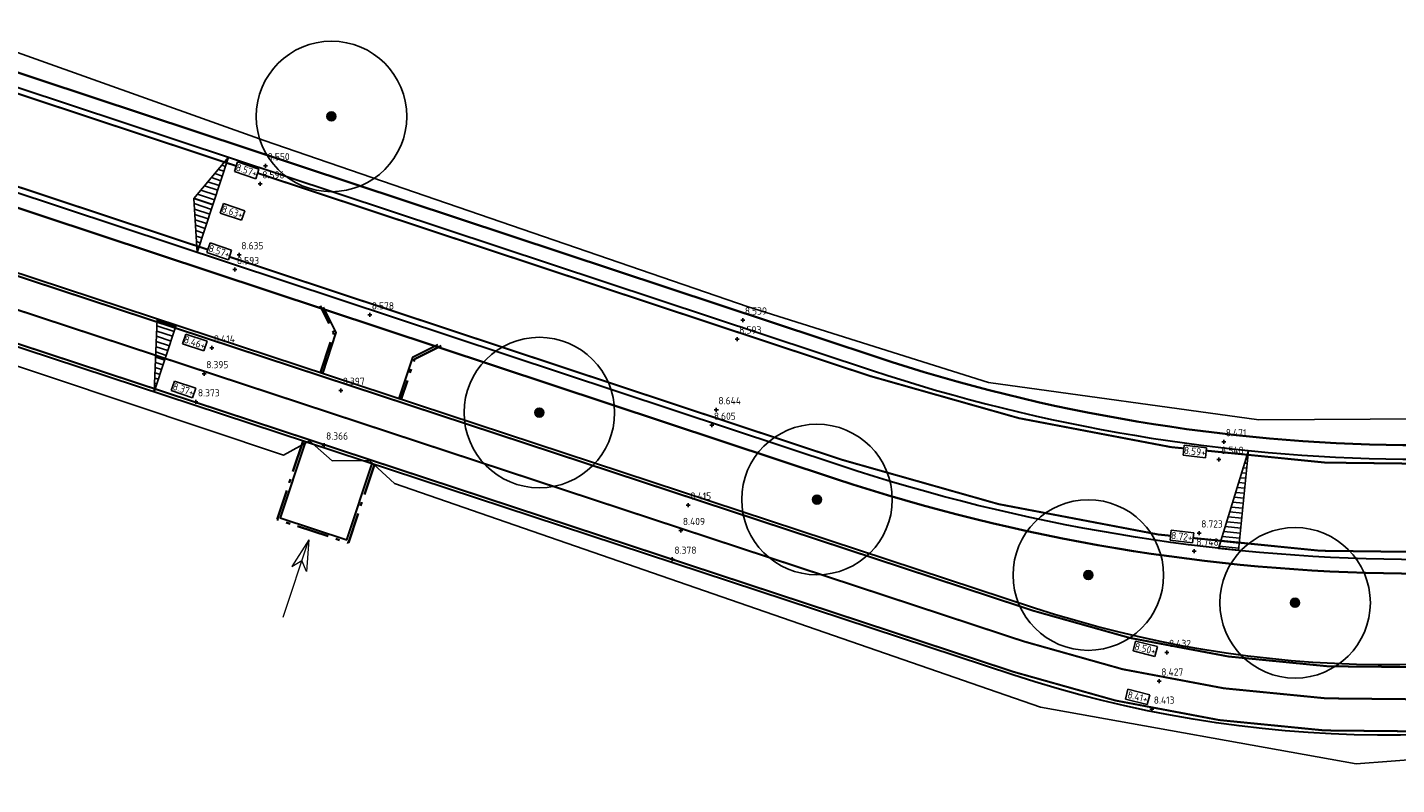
# Model space of a CAD drawing. Header units: metres. Extents: x 158962 to 159595, y 404132 to 404628.
# Tile 4 of 23: x 159099 to 159167, y 404317 to 404355. Entities that reach past the tile are written whole.
import ezdxf

# ---------------------------------------------------------------- set-up
doc = ezdxf.new("R2010")
doc.units = ezdxf.units.M
for name, pattern in [('VH-OPSLUITBAND_120X250', [26, 16, -4, 2, -4]), ('VW-1-3_STREEP', [4, 1, -3]), ('VW-30-270_STREEP', [3, 0.3, -2.7])]:
    doc.linetypes.add(name, pattern=pattern)
doc.layers.get('Defpoints').update_dxf_attribs({"color": 171})
for name, color, linetype, lineweight in [('B-WE-GR-BOOM-S (ingemeten)', 90, 'Continuous', 25), ('B-WE-OG-HOOGTEPUNT-S', 7, 'Continuous', 25), ('B-WE-OG-HOOGTEPUNT-T18', 10, 'Continuous', 18), ('B-WE-OG-TOPOGRAFIE_INRIT-G', 10, 'Continuous', 18), ('N-WE-GW-HOOGTE_AFWERKHOOGTE-T25', 7, 'Continuous', 25), ('N-WE-VH-HALFVERHARDING_GRASBETONSTEEN-G', 7, 'Continuous', 35), ('N-WE-VH-KANTOPSLUITING_OPSLUITBAND_120X250-G', 4, 'VH-OPSLUITBAND_120X250', 35), ('N-WE-VH-KANTVERHARDING-G', 7, 'Continuous', 30), ('N-WE-VW-MARKERING_LANGS_STREEP_13_010-G', 7, 'VW-1-3_STREEP', 13), ('N-WE-VW-MARKERING_LANGS_STREEP_30270_010-G', 7, 'VW-30-270_STREEP', 13), ('N-WE-VW-MARKERING_LANGS_STREEP_DOORGETROKKEN_010-G', 7, 'Continuous', 13)]:
    doc.layers.add(name, color=color, linetype=linetype, lineweight=lineweight)
doc.layers.add('Iv-a-afwateringsprofiel', color=5, linetype='Continuous')
doc.styles.add('NLCS-ISO', font='NLCS-ISO.TTF')
doc.styles.add('NLCS-ISO-M200-T18', font='NLCS-ISO.TTF', dxfattribs={"height": 0.36})

# ---------------------------------------------------------------- blocks, each defined once
blk = doc.blocks.new('inrit')
at = {"linetype": 'Continuous'}
for p, q in [((0, 0), (4.064, 0)), ((4.064, 0), (2.532, 0.38)), ((2.532, 0.38), (2.971, 0)), ((4.064, 0), (2.532, -0.38)), ((2.532, -0.38), (2.971, 0))]:
    blk.add_line(p, q, dxfattribs=at)
blk = doc.blocks.new('SGR-BOOM_01')
at = {"ltscale": 0.1}
h = blk.add_hatch(color=256, dxfattribs=at)
edge = h.paths.add_edge_path()
edge.add_arc((0, 0), 0.15, 0, 360)
for radius in [2.5, 0.045]:
    blk.add_circle((0, 0), radius)
blk.add_circle((0, 0), 0.15, dxfattribs=at)
blk = doc.blocks.new('SOG-HOOGTEPUNT-SO')
for p, q in [((-0.5, 0), (0.5, 0)), ((0, 0.5), (0, -0.5))]:
    blk.add_line(p, q)
blk = doc.blocks.new('*U732')
h = blk.add_hatch()
h.set_pattern_fill('AMO-BODEM_LEEM', color=256, scale=0.1, angle=135, pattern_type=2)
h.set_pattern_definition([(270, (0.5, -1.5295), (0.25, -6e-17), [])])
h.paths.add_polyline_path([(3.5, 0), (3.5, 1), (0, 0)])
blk.add_lwpolyline([(3.5, 0), (3.5, 1), (0, 0)], close=True)
blk = doc.blocks.new('*U733')
h = blk.add_hatch()
h.set_pattern_fill('AMO-BODEM_LEEM', color=256, scale=0.1, angle=135, pattern_type=2)
h.set_pattern_definition([(270, (-0.5, -0.5295), (0.25, -6e-17), [])])
h.paths.add_polyline_path([(2.5, 0), (2.5, 1), (0, 0)])
h = blk.add_hatch()
h.set_pattern_fill('AMO-BODEM_LEEM', color=256, scale=0.1, angle=135, pattern_type=2)
h.set_pattern_definition([(270, (-1.5, -0.5295), (0.25, -6e-17), [])])
h.paths.add_polyline_path([(2.5, 0), (2.5, 1), (5, 0)])
for points in [[(2.5, 0), (2.5, 1), (0, 0)], [(2.5, 0), (2.5, 1), (5, 0)]]:
    blk.add_lwpolyline(points, close=True)
blk = doc.blocks.new('*U735')
h = blk.add_hatch()
h.set_pattern_fill('AMO-BODEM_LEEM', color=256, scale=0.1, angle=135, pattern_type=2)
h.set_pattern_definition([(270, (2.00026, -1.5295), (0.25, -6e-17), [])])
h.paths.add_polyline_path([(5, 0), (5, -1), (0, 0)])
blk.add_lwpolyline([(5, 0), (5, -1), (0, 0)], close=True)

msp = doc.modelspace()

# ---------------------------------------------------------------- linework, layer by layer
at = {"layer": 'Defpoints'}
for points in [[(159248.339, 404359.528), (159225.968, 404349.52), (159198.846, 404340.747), (159176.864, 404335.734), (159160.241, 404335.642), (159146.778, 404337.508), (159134.796, 404341.271), (159110.677, 404349.558), (159070.667, 404363.84)], [(159076.753, 404345.557), (159111.635, 404333.884), (159112.937, 404334.592), (159114.065, 404333.599), (159115.931, 404333.613), (159117.179, 404332.466), (159149.358, 404321.323), (159165.086, 404318.511), (159179.046, 404319.565), (159183.549, 404318.802), (159183.469, 404317.98), (159184.623, 404317.468), (159187.602, 404318.383), (159188.261, 404318.78), (159187.876, 404319.767), (159186.742, 404319.884), (159186.784, 404321.53), (159189.352, 404323.652), (159199.065, 404326.163), (159225.699, 404334.506), (159237.733, 404338.537)]]:
    msp.add_lwpolyline(points, dxfattribs=at)
at = {"layer": 'N-WE-VH-HALFVERHARDING_GRASBETONSTEEN-G'}
for points in [[(159381.51, 404440.163), (159377.772, 404436.191, -0.085818), (159333.7, 404403.061), (159245.916, 404358.095, -0.044387), (159205.379, 404341.684), (159198.922, 404339.715), (159193.779, 404338.147, -0.155199), (159141.165, 404338.777), (159005.614, 404383.687, 0.100467), (158972.749, 404387.638, 0.100467)], [(159207.246, 404335.562), (159195.645, 404332.025, -0.155199), (159139.152, 404332.702), (159003.601, 404377.611, 0.093522), (158975.373, 404381.4, 0.093522)]]:
    msp.add_lwpolyline(points, format="xyb", dxfattribs=at)
at = {"layer": 'N-WE-VH-KANTOPSLUITING_OPSLUITBAND_120X250-G', "ltscale": 0.1, "flags": 128}
for points in [[(159113.482, 404337.991), (159114.143, 404339.987), (159113.477, 404341.314)], [(159119.495, 404339.32), (159118.168, 404338.654), (159117.509, 404336.664)], [(159112.619, 404334.591), (159111.323, 404330.68), (159114.875, 404329.509), (159116.171, 404333.42)]]:
    msp.add_lwpolyline(points, dxfattribs=at)
at = {"layer": 'N-WE-VH-KANTVERHARDING-G'}
for points in [[(159539.074, 404612.556, -0.024921), (159506.431, 404568.982), (159456.553, 404508.888, -0.018201), (159403.383, 404449.375), (159369.507, 404414.129, -0.104938), (159346.659, 404398.628), (159321.392, 404388.33, 0.0216), (159317.193, 404386.403), (159266.471, 404360.422, 0.071669), (159258.676, 404354.898, -0.073217), (159251.53, 404349.867), (159247.456, 404347.812, -0.042275), (159224.517, 404338.577), (159183.351, 404325.923, -0.155354), (159149.07, 404326.266), (159006.927, 404373.097, 0.085931), (158975.368, 404377.764)], [(158975.368, 404387.107, -0.003403), (158976.49, 404387.155, -0.089181), (159005.394, 404383.022), (159140.945, 404338.113, 0.155199), (159193.983, 404337.477), (159199.127, 404339.045), (159205.583, 404341.014, 0.044387), (159246.235, 404357.472), (159334.019, 404402.438, 0.085818), (159378.281, 404435.711), (159382.02, 404439.684)], [(159200.585, 404334.263), (159195.441, 404332.694, -0.155199), (159139.372, 404333.367), (159003.821, 404378.276, 0.093418), (158975.368, 404382.101, 0.093418)], [(159237.45, 404339.447, -0.021058), (159225.545, 404335.232), (159184.38, 404322.577, -0.155354), (159147.975, 404322.942), (159005.832, 404369.772, 0.086172), (158975.368, 404374.263, 0.086172)]]:
    msp.add_lwpolyline(points, format="xyb", dxfattribs=at)
for points in [[(159113.596, 404337.954), (159114.273, 404339.997), (159113.638, 404341.26)], [(159119.334, 404339.373), (159118.07, 404338.739), (159117.395, 404336.702)], [(159112.733, 404334.553), (159111.475, 404330.756), (159114.799, 404329.661), (159116.057, 404333.458)]]:
    msp.add_lwpolyline(points, dxfattribs=at)
at = {"layer": 'N-WE-VW-MARKERING_LANGS_STREEP_13_010-G', "const_width": 0.1, "flags": 128}
for points in [[(159533.891, 404612.556, -0.016765), (159513.763, 404585.567), (159490.316, 404556.232, -0.020167), (159397.723, 404449.515), (159385.442, 404436.463), (159381.704, 404432.49, -0.085818), (159336.162, 404398.254), (159248.378, 404353.289, -0.044258), (159207.079, 404336.557), (159195.354, 404332.981, -0.155199), (159139.467, 404333.651), (159003.916, 404378.561, 0.093367), (158975.368, 404382.401)], [(158975.368, 404386.807, -0.003449), (158976.501, 404386.855, -0.089181), (159005.299, 404382.737), (159140.85, 404337.828, 0.155199), (159194.07, 404337.19), (159205.754, 404340.753, 0.044299), (159246.372, 404357.205), (159334.156, 404402.171, 0.085818), (159378.5, 404435.505), (159382.238, 404439.478), (159394.519, 404452.53, 0.020167), (159486.879, 404558.98), (159510.326, 404588.314, 0.015225), (159528.521, 404612.556, 0.015225)]]:
    msp.add_lwpolyline(points, format="xyb", dxfattribs=at)
at = {"layer": 'N-WE-VW-MARKERING_LANGS_STREEP_30270_010-G', "const_width": 0.1, "flags": 128}
msp.add_lwpolyline([(159541.182, 404612.556, -0.025459), (159507.778, 404567.864), (159457.899, 404507.77, -0.018201), (159404.644, 404448.163), (159370.769, 404412.916, -0.104938), (159347.32, 404397.007), (159322.053, 404386.71, 0.0216), (159317.991, 404384.846), (159267.269, 404358.864, 0.071669), (159259.881, 404353.629, -0.073217), (159252.318, 404348.305), (159248.244, 404346.25, -0.042275), (159225.031, 404336.904), (159183.865, 404324.25, -0.155354), (159148.523, 404324.604), (159006.38, 404371.435, 0.086049), (158975.368, 404376.013)], format="xyb", dxfattribs=at)
at = {"layer": 'N-WE-VW-MARKERING_LANGS_STREEP_DOORGETROKKEN_010-G', "const_width": 0.1, "flags": 128}
for points in [[(159539.254, 404612.556, -0.024968), (159506.547, 404568.886), (159456.668, 404508.792, -0.018201), (159403.491, 404449.271), (159369.615, 404414.025, -0.104938), (159346.716, 404398.489), (159321.449, 404388.191, 0.0216), (159317.262, 404386.27), (159266.54, 404360.288, 0.071669), (159258.779, 404354.789, -0.073217), (159251.597, 404349.733), (159247.524, 404347.678, -0.042275), (159224.561, 404338.434), (159183.395, 404325.78, -0.155354), (159149.023, 404326.124), (159006.88, 404372.954, 0.085941), (158975.368, 404377.614)], [(159237.394, 404339.586, -0.021058), (159225.501, 404335.375), (159184.335, 404322.721, -0.155354), (159148.022, 404323.085), (159005.879, 404369.915, 0.086161), (158975.368, 404374.413, 0.086161)]]:
    msp.add_lwpolyline(points, format="xyb", dxfattribs=at)

# ---------------------------------------------------------------- block references
at = {"layer": 'B-WE-GR-BOOM-S (ingemeten)', "xscale": 1.5, "yscale": 1.5, "zscale": 1.5}
for p in [(159114.033, 404350.755, 8.02), (159124.391, 404336.002, 8.828), (159138.223, 404331.669, 8.801), (159151.742, 404327.907, 8.776), (159162.046, 404326.526, 8.741)]:
    msp.add_blockref('SGR-BOOM_01', p, dxfattribs=at)
at = {"layer": 'B-WE-OG-HOOGTEPUNT-S', "xscale": 0.2, "yscale": 0.2, "zscale": 0.2}
for p in [(159110.748, 404348.3, 8.55), (159110.481, 404347.394, 8.596), (159109.439, 404343.865, 8.635), (159109.22, 404343.123, 8.593), (159115.938, 404340.868, 8.578), (159134.526, 404340.611, 8.539), (159134.247, 404339.666, 8.593), (159108.069, 404339.221, 8.414), (159107.69, 404337.939, 8.395), (159114.492, 404337.108, 8.397), (159107.275, 404336.533, 8.373), (159133.209, 404336.142, 8.644), (159132.983, 404335.374, 8.605), (159113.661, 404334.383, 8.366), (159158.489, 404334.547, 8.471), (159158.253, 404333.67, 8.548), (159131.81, 404331.391, 8.415), (159131.437, 404330.127, 8.409), (159157.265, 404330.002, 8.723), (159157.022, 404329.102, 8.748), (159131.016, 404328.697, 8.378), (159155.661, 404324.049, 8.432), (159155.278, 404322.625, 8.427), (159154.901, 404321.227, 8.413)]:
    msp.add_blockref('SOG-HOOGTEPUNT-SO', p, dxfattribs=at)
at = {"layer": 'B-WE-OG-TOPOGRAFIE_INRIT-G', "rotation": 71.76502296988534}
msp.add_blockref('inrit', (159111.634, 404325.804), dxfattribs=at)
at = {"layer": 'Iv-a-afwateringsprofiel', "rotation": 264.2700314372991}
msp.add_blockref('*U735', (159159.727, 404334.11), dxfattribs=at)

# ---------------------------------------------------------------- texts
at = {"layer": 'B-WE-OG-HOOGTEPUNT-T18', "style": 'NLCS-ISO'}
for s, p in [('8.550', (159110.851, 404348.572, 8.55)), ('8.596', (159110.583, 404347.665, 8.596)), ('8.635', (159109.542, 404344.137, 8.635)), ('8.593', (159109.322, 404343.394, 8.593)), ('8.578', (159116.04, 404341.14, 8.578)), ('8.539', (159134.628, 404340.883, 8.539)), ('8.593', (159134.35, 404339.938, 8.593)), ('8.414', (159108.171, 404339.493, 8.414)), ('8.395', (159107.792, 404338.211, 8.395)), ('8.397', (159114.594, 404337.38, 8.397)), ('8.373', (159107.377, 404336.805, 8.373)), ('8.644', (159133.312, 404336.414, 8.644)), ('8.605', (159133.085, 404335.646, 8.605)), ('8.366', (159113.763, 404334.654, 8.366)), ('8.471', (159158.591, 404334.819, 8.471)), ('8.548', (159158.355, 404333.942, 8.548)), ('8.415', (159131.912, 404331.663, 8.415)), ('8.409', (159131.54, 404330.399, 8.409)), ('8.723', (159157.367, 404330.274, 8.723)), ('8.378', (159131.118, 404328.969, 8.378)), ('8.748', (159157.125, 404329.374, 8.748)), ('8.432', (159155.764, 404324.321, 8.432)), ('8.427', (159155.38, 404322.897, 8.427)), ('8.413', (159155.004, 404321.499, 8.413))]:
    msp.add_text(s, height=0.36, rotation=359.89083, dxfattribs=at).set_placement(p)

# ---------------------------------------------------------------- next in the draw order: texts
at = {"layer": 'N-WE-GW-HOOGTE_AFWERKHOOGTE-T25', "char_height": 0.36, "width": 0.97783, "attachment_point": 5, "style": 'NLCS-ISO-M200-T18', "bg_fill": 19, "box_fill_scale": 1.2, "bg_fill_color": 256, "bg_fill_transparency": 0}
for s, insert, rotation in [('8.57+', (159109.806, 404348.068), 341.39523), ('8.63+', (159109.099, 404345.998), 341.39523), ('8.57+', (159108.443, 404344.036), 341.39523), ('8.46+', (159107.222, 404339.491), 341.39523), ('8.37+', (159106.659, 404337.153), 341.39523), ('8.59+', (159157.052, 404334.067), 353.08358), ('8.72+', (159156.406, 404329.83), 353.08358), ('8.50+', (159154.584, 404324.234), 345.75886), ('8.41+', (159154.201, 404321.838), 345.75886)]:
    msp.add_mtext(s, dxfattribs=dict(at, insert=insert, rotation=rotation))

# ---------------------------------------------------------------- next in the draw order: block references
at = {"layer": 'Iv-a-afwateringsprofiel'}
for name, p, rotation in [('*U733', (159107.338, 404343.98), 71.66951738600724), ('*U732', (159105.205, 404337.033), 71.76502299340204)]:
    msp.add_blockref(name, p, dxfattribs=dict(at, rotation=rotation))

doc.saveas('drawing.dxf')
